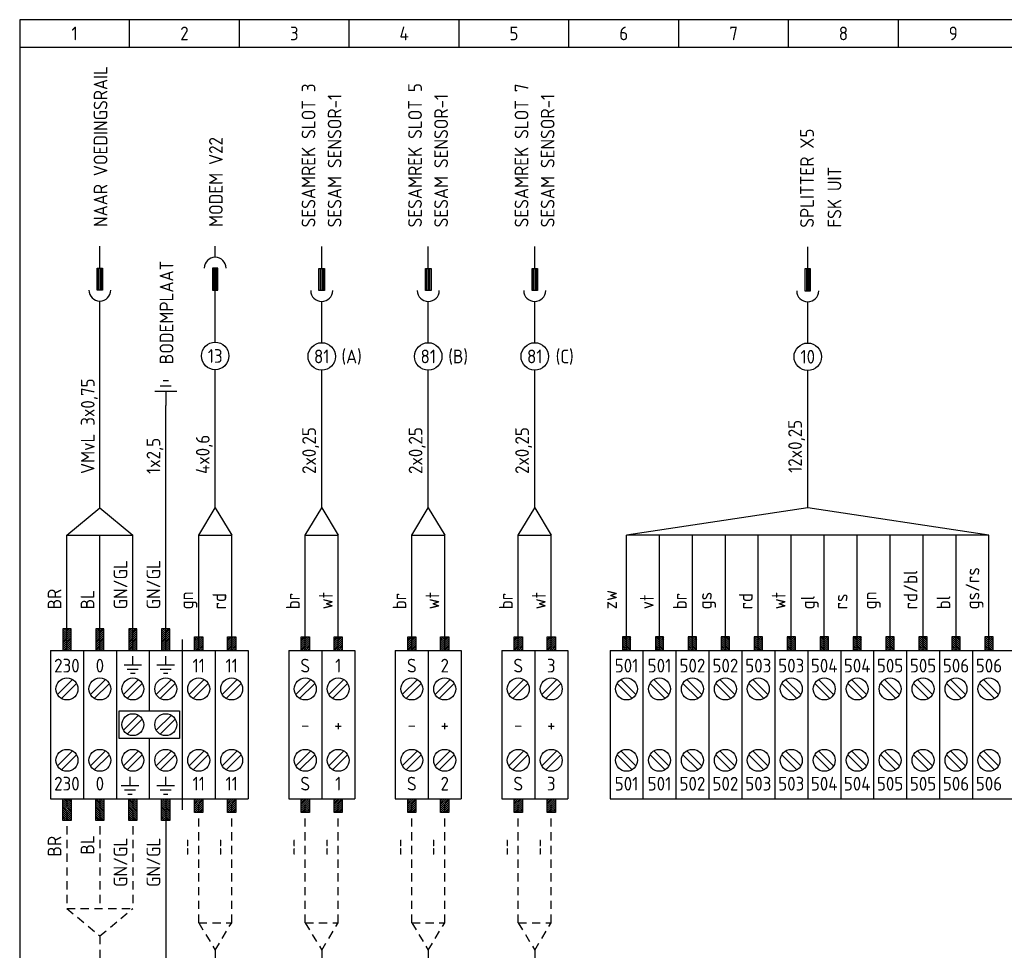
# Model space of a CAD drawing. Extents: x 10 to 413, y 10 to 290.
# Tile 2 of 3: x 10 to 189, y 120 to 290. Entities that reach past the tile are written whole.
import ezdxf
from ezdxf.enums import TextEntityAlignment as Align

# ---------------------------------------------------------------- set-up
doc = ezdxf.new("R2010")
doc.units = 0
doc.header["$MEASUREMENT"] = 0
doc.linetypes.add('STREEP', pattern=[2.5, 1.5, -1])
doc.layers.get('0').update_dxf_attribs({"linetype": 'CONTINUOUS'})
for name, color, linetype in [('0-25', 7, 'CONTINUOUS'), ('0-35', 2, 'CONTINUOUS'), ('0-50', 3, 'CONTINUOUS'), ('S-25', 7, 'CONTINUOUS')]:
    doc.layers.add(name, color=color, linetype=linetype)
doc.styles.add('ISO', font='iso.shx')
doc.styles.add('ISO-SS', font='ISO')

# ---------------------------------------------------------------- blocks, each defined once
blk = doc.blocks.new('KADERA3')
at = {"layer": '0-25'}
for p, q in [((30, 285), (30, 290)), ((50, 285), (50, 290)), ((70, 285), (70, 290)), ((90, 285), (90, 290)), ((110, 285), (110, 290)), ((130, 285), (130, 290)), ((150, 285), (150, 290)), ((170, 285), (170, 290)), ((10, 285), (410, 285))]:
    blk.add_line(p, q, dxfattribs=at)
at = {"layer": '0-50'}
blk.add_lwpolyline([(10, 10), (410, 10), (410, 290), (10, 290)], close=True, dxfattribs=at)
at = {"layer": '0-25', "style": 'ISO'}
for tag, p in [('STR1', (20, 287.5)), ('STR2', (40, 287.5)), ('STR3', (60, 287.5)), ('STR4', (80, 287.5)), ('STR5', (100, 287.5)), ('STR6', (120, 287.5)), ('STR7', (140, 287.5)), ('STR8', (160, 287.5)), ('STR9', (180, 287.5)), ('STR10', (200, 287.5)), ('STR11', (220, 287.5)), ('STR12', (240, 287.5)), ('STR13', (260, 287.5)), ('STR14', (280, 287.5)), ('STR15', (300, 287.5)), ('STR16', (320, 287.5)), ('STR17', (340, 287.5)), ('STR18', (360, 287.5)), ('STR19', (380, 287.5)), ('STR20', (400, 287.5)), ('W', (180, 12.5)), ('Z', (310, 12.5)), ('Y', (327.5, 12.5))]:
    blk.add_attdef(tag, text='', height=2.5, dxfattribs=at).set_placement(p, align=Align.MIDDLE)
for tag, p in [('N', (220, 22.5)), ('B', (92.5, 17.5)), ('P', (220, 17.5)), ('C', (92.5, 12.5)), ('U', (220, 12.5)), ('REV', (295, 12.5))]:
    blk.add_attdef(tag, text='', height=2.5, dxfattribs=at).set_placement(p, align=Align.MIDDLE_LEFT)
at = {"layer": '0-35', "style": 'ISO'}
for tag, p in [('X', (178.5, 17.5)), ('FORM', (402.5, 15))]:
    blk.add_attdef(tag, text='', height=3.5, dxfattribs=at).set_placement(p, align=Align.MIDDLE_LEFT)
blk.add_attdef('RNR', text='', height=3.5, dxfattribs=at).set_placement((305, 17.5), align=Align.MIDDLE)
at = {"layer": '0-50', "style": 'ISO'}
for tag, p in [('M', (342.5, 15)), ('O', (365, 15))]:
    blk.add_attdef(tag, text='', height=5, dxfattribs=at).set_placement(p, align=Align.MIDDLE)
blk.add_attdef('Q', text='', height=5, dxfattribs=at).set_placement((382.5, 15), align=Align.MIDDLE_LEFT)
blk = doc.blocks.new('*X2')
at = {"color": 0, "linetype": 'Continuous'}
for p, q in [((157, 84.17), (159.33, 86.5)), ((157, 84.88), (158.62, 86.5)), ((157, 85.58), (157.92, 86.5)), ((157, 86.29), (157.21, 86.5)), ((157.04, 83.5), (160.04, 86.5)), ((157.75, 83.5), (160.75, 86.5)), ((158.45, 83.5), (161.45, 86.5)), ((159.16, 83.5), (162, 86.34)), ((159.87, 83.5), (162, 85.63)), ((160.57, 83.5), (162, 84.93)), ((161.28, 83.5), (162, 84.22)), ((161.99, 83.5), (162, 83.51))]:
    blk.add_line(p, q, dxfattribs=at)
blk = doc.blocks.new('*X3')
at = {"color": 0, "linetype": 'Continuous'}
for p, q in [((157, 84.17), (159.33, 86.5)), ((157, 84.88), (158.62, 86.5)), ((157, 85.58), (157.92, 86.5)), ((157, 86.29), (157.21, 86.5)), ((157.04, 83.5), (160.04, 86.5)), ((157.75, 83.5), (160.75, 86.5)), ((158.45, 83.5), (161.45, 86.5)), ((159.16, 83.5), (162, 86.34)), ((159.87, 83.5), (162, 85.63)), ((160.57, 83.5), (162, 84.93)), ((161.28, 83.5), (162, 84.22)), ((161.99, 83.5), (162, 83.51))]:
    blk.add_line(p, q, dxfattribs=at)
blk = doc.blocks.new('021501')
for p, q in [((0, -2.5), (0, 0)), ((-2, -2.5), (2, -2.5)), ((-1, -3.5), (1, -3.5)), ((-0.5, -4.5), (0.5, -4.5))]:
    blk.add_line(p, q)
blk = doc.blocks.new('*X4')
at = {"color": 0}
for p, q in [((37.25, 179.73), (38.49, 180.97)), ((37.25, 180.09), (38.14, 180.97)), ((37.25, 180.44), (37.79, 180.97)), ((37.25, 180.79), (37.43, 180.97)), ((37.25, 179.38), (38.75, 180.88)), ((37.25, 179.02), (38.75, 180.52)), ((37.25, 178.67), (38.75, 180.17)), ((37.25, 178.32), (38.75, 179.82)), ((37.25, 177.96), (38.75, 179.46)), ((37.25, 177.61), (38.75, 179.11)), ((37.25, 177.26), (38.75, 178.76)), ((37.35, 177), (38.75, 178.4)), ((37.7, 177), (38.75, 178.05)), ((38.05, 177), (38.75, 177.7)), ((38.41, 177), (38.75, 177.34))]:
    blk.add_line(p, q, dxfattribs=at)

msp = doc.modelspace()

# ---------------------------------------------------------------- linework, layer by layer
at = {"layer": '0-25'}
for p, q in [((24.6, 244.74), (24.6, 248.74)), ((45.6, 246.74), (45.6, 248.74)), ((65, 244.66), (65, 248.66)), ((84.4, 244.66), (84.4, 248.66)), ((103.79, 244.66), (103.79, 248.66)), ((153.5, 244.6), (153.5, 248.6)), ((45.6, 231.24), (45.6, 240.74)), ((24.6, 201.08), (24.6, 238.74)), ((65, 231.16), (65, 238.66)), ((84.4, 231.16), (84.4, 238.66)), ((103.79, 231.16), (103.79, 238.66)), ((153.5, 231.1), (153.5, 238.6)), ((45.6, 201.08), (45.6, 226.24)), ((65, 201.08), (65, 226.24)), ((84.4, 201.08), (84.4, 226.24)), ((103.79, 201.08), (103.79, 226.24)), ((153.5, 201.08), (153.5, 226.1)), ((36.6, 175.08), (36.6, 219.74)), ((18.6, 196.08), (24.6, 201.08)), ((24.6, 201.08), (30.6, 196.08)), ((42.6, 196.08), (45.6, 201.08)), ((45.6, 201.08), (48.6, 196.08)), ((62, 196.08), (65, 201.08)), ((65, 201.08), (68, 196.08)), ((81.4, 196.08), (84.4, 201.08)), ((84.4, 201.08), (87.4, 196.08)), ((100.79, 196.08), (103.79, 201.08)), ((103.79, 201.08), (106.79, 196.08)), ((153.5, 201.08), (120.5, 196.08)), ((186.5, 196.08), (153.5, 201.08)), ((18.6, 196.08), (30.6, 196.08)), ((42.6, 196.08), (48.6, 196.08)), ((42.6, 175.08), (42.6, 196.08)), ((62, 196.08), (68, 196.08)), ((81.4, 196.08), (87.4, 196.08)), ((100.79, 196.08), (106.79, 196.08)), ((186.5, 196.08), (120.5, 196.08)), ((138.5, 175.08), (138.5, 196.08)), ((162.5, 175.08), (162.5, 196.08)), ((186.5, 175.08), (186.5, 196.08)), ((39.6, 177.08), (39.6, 146.08)), ((15.6, 175.08), (51.6, 175.08)), ((15.6, 175.08), (15.6, 148.08)), ((17.85, 175.08), (19.35, 175.08)), ((21.6, 175.08), (21.6, 148.08)), ((27.6, 175.08), (27.6, 148.08)), ((33.6, 175.08), (33.6, 164.08)), ((45.6, 175.08), (45.6, 148.08)), ((51.6, 175.08), (51.6, 148.08)), ((59, 175.08), (71, 175.08)), ((59, 175.08), (59, 148.08)), ((65, 175.08), (65, 148.08)), ((71, 175.08), (71, 148.08)), ((78.4, 175.08), (90.4, 175.08)), ((78.4, 175.08), (78.4, 148.08)), ((84.4, 175.08), (84.4, 148.08)), ((90.4, 175.08), (90.4, 148.08)), ((97.79, 175.08), (109.79, 175.08)), ((97.79, 175.08), (97.79, 148.08)), ((103.79, 175.08), (103.79, 148.08)), ((109.79, 175.08), (109.79, 148.08)), ((117.5, 175.08), (262, 175.08)), ((117.5, 175.08), (117.5, 148.08)), ((123.5, 175.08), (123.5, 148.08)), ((129.5, 175.08), (129.5, 148.08)), ((135.5, 175.08), (135.5, 148.08)), ((141.5, 175.08), (141.5, 148.08)), ((147.5, 175.08), (147.5, 148.08)), ((153.5, 175.08), (153.5, 148.08)), ((153.5, 175.08), (153.5, 148.08)), ((159.5, 175.08), (159.5, 148.08)), ((165.5, 175.08), (165.5, 148.08)), ((171.5, 175.08), (171.5, 148.08)), ((177.5, 175.08), (177.5, 148.08)), ((183.5, 175.08), (183.5, 148.08)), ((29, 172.48), (32.2, 172.48)), ((35, 172.48), (38.2, 172.48)), ((29.6, 171.68), (31.6, 171.68)), ((31, 170.88), (30.2, 170.88)), ((35.6, 171.68), (37.6, 171.68)), ((37, 170.88), (36.2, 170.88)), ((16.88, 167.07), (19.62, 169.81)), ((20.33, 169.1), (17.59, 166.36)), ((22.88, 167.07), (25.62, 169.81)), ((26.33, 169.1), (23.59, 166.36)), ((28.88, 167.07), (31.62, 169.81)), ((32.33, 169.1), (29.59, 166.36)), ((34.88, 167.07), (37.62, 169.81)), ((38.33, 169.1), (35.59, 166.36)), ((40.88, 167.07), (43.62, 169.81)), ((44.33, 169.1), (41.59, 166.36)), ((46.88, 167.07), (49.62, 169.81)), ((50.33, 169.1), (47.59, 166.36)), ((60.28, 167.07), (63.02, 169.81)), ((63.72, 169.1), (60.98, 166.36)), ((66.28, 167.07), (69.02, 169.81)), ((69.72, 169.1), (66.98, 166.36)), ((79.67, 167.07), (82.41, 169.81)), ((83.12, 169.1), (80.38, 166.36)), ((85.67, 167.07), (88.41, 169.81)), ((89.12, 169.1), (86.38, 166.36)), ((99.07, 167.07), (101.81, 169.81)), ((102.52, 169.1), (99.78, 166.36)), ((105.07, 167.07), (107.81, 169.81)), ((108.52, 169.1), (105.78, 166.36)), ((118.78, 169.1), (121.52, 166.36)), ((122.22, 167.07), (119.48, 169.81)), ((124.78, 169.1), (127.52, 166.36)), ((128.22, 167.07), (125.48, 169.81)), ((130.78, 169.1), (133.52, 166.36)), ((134.22, 167.07), (131.48, 169.81)), ((136.78, 169.1), (139.52, 166.36)), ((140.22, 167.07), (137.48, 169.81)), ((142.78, 169.1), (145.52, 166.36)), ((146.22, 167.07), (143.48, 169.81)), ((148.78, 169.1), (151.52, 166.36)), ((152.22, 167.07), (149.48, 169.81)), ((154.78, 169.1), (157.52, 166.36)), ((158.22, 167.07), (155.48, 169.81)), ((160.78, 169.1), (163.52, 166.36)), ((164.22, 167.07), (161.48, 169.81)), ((166.78, 169.1), (169.52, 166.36)), ((170.22, 167.07), (167.48, 169.81)), ((172.78, 169.1), (175.52, 166.36)), ((176.22, 167.07), (173.48, 169.81)), ((178.78, 169.1), (181.52, 166.36)), ((182.22, 167.07), (179.48, 169.81)), ((184.78, 169.1), (187.52, 166.36)), ((188.22, 167.07), (185.48, 169.81)), ((28.1, 159.08), (28.1, 164.08)), ((28.1, 164.08), (39.1, 164.08)), ((28.88, 160.57), (31.62, 163.31)), ((34.88, 160.57), (37.62, 163.31)), ((39.1, 164.08), (39.1, 159.08)), ((32.33, 162.6), (29.59, 159.86)), ((38.33, 162.6), (35.59, 159.86)), ((39.1, 159.08), (28.1, 159.08)), ((33.6, 159.08), (33.6, 148.08)), ((16.88, 154.07), (19.62, 156.81)), ((20.33, 156.1), (17.59, 153.36)), ((22.88, 154.07), (25.62, 156.81)), ((26.33, 156.1), (23.59, 153.36)), ((28.88, 154.07), (31.62, 156.81)), ((32.33, 156.1), (29.59, 153.36)), ((34.88, 154.07), (37.62, 156.81)), ((38.33, 156.1), (35.59, 153.36)), ((40.88, 154.07), (43.62, 156.81)), ((44.33, 156.1), (41.59, 153.36)), ((46.88, 154.07), (49.62, 156.81)), ((50.33, 156.1), (47.59, 153.36)), ((60.28, 154.07), (63.02, 156.81)), ((63.72, 156.1), (60.98, 153.36)), ((66.28, 154.07), (69.02, 156.81)), ((69.72, 156.1), (66.98, 153.36)), ((79.67, 154.07), (82.41, 156.81)), ((83.12, 156.1), (80.38, 153.36)), ((85.67, 154.07), (88.41, 156.81)), ((89.12, 156.1), (86.38, 153.36)), ((99.07, 154.07), (101.81, 156.81)), ((102.52, 156.1), (99.78, 153.36)), ((105.07, 154.07), (107.81, 156.81)), ((108.52, 156.1), (105.78, 153.36)), ((118.78, 156.1), (121.52, 153.36)), ((122.22, 154.07), (119.48, 156.81)), ((124.78, 156.1), (127.52, 153.36)), ((128.22, 154.07), (125.48, 156.81)), ((130.78, 156.1), (133.52, 153.36)), ((134.22, 154.07), (131.48, 156.81)), ((136.78, 156.1), (139.52, 153.36)), ((140.22, 154.07), (137.48, 156.81)), ((142.78, 156.1), (145.52, 153.36)), ((146.22, 154.07), (143.48, 156.81)), ((148.78, 156.1), (151.52, 153.36)), ((152.22, 154.07), (149.48, 156.81)), ((154.78, 156.1), (157.52, 153.36)), ((158.22, 154.07), (155.48, 156.81)), ((160.78, 156.1), (163.52, 153.36)), ((164.22, 154.07), (161.48, 156.81)), ((166.78, 156.1), (169.52, 153.36)), ((170.22, 154.07), (167.48, 156.81)), ((172.78, 156.1), (175.52, 153.36)), ((176.22, 154.07), (173.48, 156.81)), ((178.78, 156.1), (181.52, 153.36)), ((182.22, 154.07), (179.48, 156.81)), ((184.78, 156.1), (187.52, 153.36)), ((188.22, 154.07), (185.48, 156.81)), ((28.5, 150.48), (31.7, 150.48)), ((29.1, 149.68), (31.1, 149.68)), ((30.5, 148.88), (29.7, 148.88)), ((35, 150.48), (38.2, 150.48)), ((35.6, 149.68), (37.6, 149.68)), ((37, 148.88), (36.2, 148.88)), ((15.6, 148.08), (51.6, 148.08)), ((17.85, 148.08), (19.35, 148.08)), ((36.6, 148.08), (36.6, 93.02)), ((59, 148.08), (71, 148.08)), ((78.4, 148.08), (90.4, 148.08)), ((97.79, 148.08), (109.79, 148.08)), ((117.5, 148.08), (262, 148.08))]:
    msp.add_line(p, q, dxfattribs=at)
at = {"layer": '0-25', "linetype": 'Continuous'}
for p, q in [((18.6, 175.08), (18.6, 196.08)), ((24.6, 175.08), (24.6, 196.08)), ((30.6, 175.08), (30.6, 196.08)), ((48.6, 175.08), (48.6, 196.08)), ((62, 175.08), (62, 196.08)), ((68, 175.08), (68, 196.08)), ((81.4, 175.08), (81.4, 196.08)), ((87.4, 175.08), (87.4, 196.08)), ((100.79, 175.08), (100.79, 196.08)), ((106.79, 175.08), (106.79, 196.08)), ((120.5, 175.08), (120.5, 196.08)), ((126.5, 175.08), (126.5, 196.08)), ((132.5, 175.08), (132.5, 196.08)), ((144.5, 175.08), (144.5, 196.08)), ((150.5, 175.08), (150.5, 196.08)), ((156.5, 175.08), (156.5, 196.08)), ((168.5, 175.08), (168.5, 196.08)), ((174.5, 175.08), (174.5, 196.08)), ((180.5, 175.08), (180.5, 196.08)), ((17.85, 179.06), (17.85, 175.08)), ((19.35, 179.06), (17.85, 179.06)), ((19.35, 175.08), (19.35, 179.06)), ((23.85, 179.06), (23.85, 175.08)), ((25.35, 179.06), (23.85, 179.06)), ((25.35, 175.08), (25.35, 179.06)), ((29.85, 179.06), (29.85, 175.08)), ((31.35, 179.06), (29.85, 179.06)), ((31.35, 175.08), (31.35, 179.06)), ((35.85, 179.06), (35.85, 175.08)), ((37.35, 179.06), (35.85, 179.06)), ((37.35, 175.08), (37.35, 179.06)), ((41.85, 177.58), (43.35, 177.58)), ((41.85, 175.08), (41.85, 177.58)), ((43.35, 177.58), (43.35, 175.08)), ((47.85, 175.08), (47.85, 177.58)), ((47.85, 177.58), (49.35, 177.58)), ((49.35, 177.58), (49.35, 175.08)), ((61.25, 175.08), (61.25, 177.58)), ((61.25, 177.58), (62.75, 177.58)), ((62.75, 177.58), (62.75, 175.08)), ((67.25, 177.58), (68.75, 177.58)), ((67.25, 175.08), (67.25, 177.58)), ((68.75, 177.58), (68.75, 175.08)), ((80.65, 177.58), (82.15, 177.58)), ((80.65, 175.08), (80.65, 177.58)), ((82.15, 177.58), (82.15, 175.08)), ((86.65, 175.08), (86.65, 177.58)), ((86.65, 177.58), (88.15, 177.58)), ((88.15, 177.58), (88.15, 175.08)), ((100.04, 177.58), (101.54, 177.58)), ((100.04, 175.08), (100.04, 177.58)), ((101.54, 177.58), (101.54, 175.08)), ((106.04, 175.08), (106.04, 177.58)), ((106.04, 177.58), (107.54, 177.58)), ((107.54, 177.58), (107.54, 175.08)), ((119.75, 177.58), (119.75, 175.08)), ((121.25, 177.58), (119.75, 177.58)), ((121.25, 175.08), (121.25, 177.58)), ((127.25, 177.58), (125.75, 177.58)), ((125.75, 177.58), (125.75, 175.08)), ((127.25, 175.08), (127.25, 177.58)), ((133.25, 177.58), (131.75, 177.58)), ((131.75, 177.58), (131.75, 175.08)), ((133.25, 175.08), (133.25, 177.58)), ((139.25, 177.58), (137.75, 177.58)), ((137.75, 177.58), (137.75, 175.08)), ((139.25, 175.08), (139.25, 177.58)), ((145.25, 177.58), (143.75, 177.58)), ((143.75, 177.58), (143.75, 175.08)), ((145.25, 175.08), (145.25, 177.58)), ((149.75, 177.58), (149.75, 175.08)), ((151.25, 177.58), (149.75, 177.58)), ((151.25, 175.08), (151.25, 177.58)), ((155.75, 177.58), (155.75, 175.08)), ((157.25, 177.58), (155.75, 177.58)), ((157.25, 175.08), (157.25, 177.58)), ((161.75, 177.58), (161.75, 175.08)), ((163.25, 177.58), (161.75, 177.58)), ((163.25, 175.08), (163.25, 177.58)), ((167.75, 177.58), (167.75, 175.08)), ((169.25, 177.58), (167.75, 177.58)), ((169.25, 175.08), (169.25, 177.58)), ((175.25, 177.58), (173.75, 177.58)), ((173.75, 177.58), (173.75, 175.08)), ((175.25, 175.08), (175.25, 177.58)), ((179.75, 177.58), (179.75, 175.08)), ((181.25, 177.58), (179.75, 177.58)), ((181.25, 175.08), (181.25, 177.58)), ((185.75, 177.58), (185.75, 175.08)), ((187.25, 177.58), (185.75, 177.58)), ((187.25, 175.08), (187.25, 177.58)), ((30.6, 172.48), (30.6, 174.08)), ((36.6, 172.48), (36.6, 174.08)), ((30.1, 150.48), (30.1, 152.08)), ((36.6, 150.48), (36.6, 152.08)), ((17.85, 144.11), (17.85, 148.08)), ((19.35, 148.08), (19.35, 144.11)), ((23.85, 144.11), (23.85, 148.08)), ((25.35, 148.08), (25.35, 144.11)), ((29.85, 144.11), (29.85, 148.08)), ((31.35, 148.08), (31.35, 144.11)), ((35.85, 144.11), (35.85, 148.08)), ((37.35, 148.08), (37.35, 144.11)), ((41.85, 145.58), (41.85, 148.08)), ((43.35, 148.08), (43.35, 145.58)), ((47.85, 145.58), (47.85, 148.08)), ((49.35, 148.08), (49.35, 145.58)), ((61.25, 145.58), (61.25, 148.08)), ((62.75, 148.08), (62.75, 145.58)), ((67.25, 145.58), (67.25, 148.08)), ((68.75, 148.08), (68.75, 145.58)), ((80.65, 145.58), (80.65, 148.08)), ((82.15, 148.08), (82.15, 145.58)), ((86.65, 145.58), (86.65, 148.08)), ((88.15, 148.08), (88.15, 145.58)), ((100.04, 145.58), (100.04, 148.08)), ((101.54, 148.08), (101.54, 145.58)), ((106.04, 145.58), (106.04, 148.08)), ((107.54, 148.08), (107.54, 145.58)), ((43.35, 145.58), (41.85, 145.58)), ((49.35, 145.58), (47.85, 145.58)), ((62.75, 145.58), (61.25, 145.58)), ((68.75, 145.58), (67.25, 145.58)), ((82.15, 145.58), (80.65, 145.58)), ((88.15, 145.58), (86.65, 145.58)), ((101.54, 145.58), (100.04, 145.58)), ((107.54, 145.58), (106.04, 145.58)), ((19.35, 144.11), (17.85, 144.11)), ((25.35, 144.11), (23.85, 144.11)), ((31.35, 144.11), (29.85, 144.11)), ((37.35, 144.11), (35.85, 144.11))]:
    msp.add_line(p, q, dxfattribs=at)
at = {"layer": '0-25', "linetype": 'STREEP'}
for p, q in [((18.6, 148.08), (18.6, 128.08)), ((24.6, 148.08), (24.6, 128.08)), ((30.6, 148.08), (30.6, 128.08)), ((42.6, 125.5), (42.6, 148.08)), ((48.6, 125.5), (48.6, 148.08)), ((62, 125.5), (62, 148.08)), ((68, 125.5), (68, 148.08)), ((81.4, 125.5), (81.4, 148.08)), ((87.4, 125.5), (87.4, 148.08)), ((100.79, 125.5), (100.79, 148.08)), ((106.79, 125.5), (106.79, 148.08)), ((18.6, 128.08), (30.6, 128.08)), ((18.6, 128.08), (24.6, 123.08)), ((24.6, 123.08), (30.6, 128.08)), ((42.6, 125.5), (48.6, 125.5)), ((42.6, 125.5), (45.6, 120.5)), ((45.6, 120.5), (48.6, 125.5)), ((62, 125.5), (68, 125.5)), ((62, 125.5), (65, 120.5)), ((65, 120.5), (68, 125.5)), ((81.4, 125.5), (87.4, 125.5)), ((81.4, 125.5), (84.4, 120.5)), ((84.4, 120.5), (87.4, 125.5)), ((100.79, 125.5), (106.79, 125.5)), ((100.79, 125.5), (103.79, 120.5)), ((103.79, 120.5), (106.79, 125.5)), ((24.6, 123.08), (24.6, 93.48)), ((45.6, 120.5), (45.6, 93)), ((65, 120.5), (65, 73)), ((84.4, 120.5), (84.4, 73)), ((103.79, 120.5), (103.79, 73))]:
    msp.add_line(p, q, dxfattribs=at)
at = {"layer": '0-25'}
for centre, radius in [((45.6, 228.74), 2.5), ((65, 228.66), 2.5), ((84.4, 228.66), 2.5), ((103.79, 228.66), 2.5), ((153.5, 228.6), 2.5), ((18.6, 168.08), 2), ((24.6, 168.08), 2), ((30.6, 168.08), 2), ((36.6, 168.08), 2), ((42.6, 168.08), 2), ((48.6, 168.08), 2), ((62, 168.08), 2), ((68, 168.08), 2), ((81.4, 168.08), 2), ((87.4, 168.08), 2), ((100.79, 168.08), 2), ((106.79, 168.08), 2), ((120.5, 168.08), 2), ((126.5, 168.08), 2), ((132.5, 168.08), 2), ((138.5, 168.08), 2), ((144.5, 168.08), 2), ((150.5, 168.08), 2), ((156.5, 168.08), 2), ((162.5, 168.08), 2), ((168.5, 168.08), 2), ((174.5, 168.08), 2), ((180.5, 168.08), 2), ((186.5, 168.08), 2), ((30.6, 161.58), 2), ((36.6, 161.58), 2), ((18.6, 155.08), 2), ((24.6, 155.08), 2), ((30.6, 155.08), 2), ((36.6, 155.08), 2), ((42.6, 155.08), 2), ((48.6, 155.08), 2), ((62, 155.08), 2), ((68, 155.08), 2), ((81.4, 155.08), 2), ((87.4, 155.08), 2), ((100.79, 155.08), 2), ((106.79, 155.08), 2), ((120.5, 155.08), 2), ((126.5, 155.08), 2), ((132.5, 155.08), 2), ((138.5, 155.08), 2), ((144.5, 155.08), 2), ((150.5, 155.08), 2), ((156.5, 155.08), 2), ((162.5, 155.08), 2), ((168.5, 155.08), 2), ((174.5, 155.08), 2), ((180.5, 155.08), 2), ((186.5, 155.08), 2)]:
    msp.add_circle(centre, radius, dxfattribs=at)
for centre, start, end in [((45.6, 244.74), 0, 180), ((24.6, 240.74), 180, 0), ((65, 240.66), 180, 0), ((84.4, 240.66), 180, 0), ((103.79, 240.66), 180, 0), ((153.5, 240.6), 180, 0)]:
    msp.add_arc(centre, 2, start, end, dxfattribs=at)
at = {"layer": '0-35'}
for p, q in [((24.1, 244.74), (25.1, 244.74)), ((24.1, 240.74), (24.1, 244.74)), ((24.35, 240.74), (24.35, 244.74)), ((24.6, 244.74), (24.6, 240.74)), ((24.85, 244.74), (24.85, 240.74)), ((25.1, 244.74), (25.1, 240.74)), ((46.1, 244.74), (45.1, 244.74)), ((45.1, 244.74), (45.1, 240.74)), ((45.35, 244.74), (45.35, 240.74)), ((45.6, 240.74), (45.6, 244.74)), ((45.85, 240.74), (45.85, 244.74)), ((46.1, 240.74), (46.1, 244.74)), ((64.5, 244.66), (65.5, 244.66)), ((64.5, 240.66), (64.5, 244.66)), ((64.75, 240.66), (64.75, 244.66)), ((65, 244.66), (65, 240.66)), ((65.25, 244.66), (65.25, 240.66)), ((65.5, 244.66), (65.5, 240.66)), ((83.9, 244.66), (84.9, 244.66)), ((83.9, 240.66), (83.9, 244.66)), ((84.15, 240.66), (84.15, 244.66)), ((84.4, 244.66), (84.4, 240.66)), ((84.65, 244.66), (84.65, 240.66)), ((84.9, 244.66), (84.9, 240.66)), ((103.29, 244.66), (104.29, 244.66)), ((103.29, 240.66), (103.29, 244.66)), ((103.54, 240.66), (103.54, 244.66)), ((103.79, 244.66), (103.79, 240.66)), ((104.04, 244.66), (104.04, 240.66)), ((104.29, 244.66), (104.29, 240.66)), ((154, 244.6), (153, 244.6)), ((153, 244.6), (153, 240.6)), ((153.25, 244.6), (153.25, 240.6)), ((153.5, 244.6), (153.5, 240.6)), ((153.75, 240.6), (153.75, 244.6)), ((154, 240.6), (154, 244.6)), ((25.1, 240.74), (24.1, 240.74)), ((45.1, 240.74), (46.1, 240.74)), ((65.5, 240.66), (64.5, 240.66)), ((84.9, 240.66), (83.9, 240.66)), ((104.29, 240.66), (103.29, 240.66)), ((153, 240.6), (154, 240.6))]:
    msp.add_line(p, q, dxfattribs=at)

# ---------------------------------------------------------------- block references
at = {"layer": '0-25', "rotation": 180}
msp.add_blockref('021501', (36.6, 219.74), dxfattribs=at)
at = {"layer": '0-25'}
for p in [(-19.4, -1.92), (-13.4, -1.92), (-7.4, -1.92), (-1.4, -1.92)]:
    msp.add_blockref('*X4', p, dxfattribs=at)
at = {"layer": '0-25', "linetype": 'Continuous', "yscale": 0.5, "zscale": 0.5}
for name, p, xscale, rotation in [('*X3', (85.1, 256.08), -0.5, 90), ('*X3', (91.1, 256.08), -0.5, 90), ('*X2', (104.5, 256.08), -0.5, 90), ('*X2', (110.5, 256.08), -0.5, 90), ('*X2', (123.9, 256.08), -0.5, 90), ('*X2', (129.9, 256.08), -0.5, 90), ('*X2', (143.29, 256.08), -0.5, 90), ('*X2', (149.29, 256.08), -0.5, 90), ('*X2', (78, 256.08), 0.5, 270), ('*X2', (84, 256.08), 0.5, 270), ('*X2', (90, 256.08), 0.5, 270), ('*X2', (96, 256.08), 0.5, 270), ('*X2', (102, 256.08), 0.5, 270), ('*X2', (108, 256.08), 0.5, 270), ('*X2', (114, 256.08), 0.5, 270), ('*X2', (120, 256.08), 0.5, 270), ('*X2', (126, 256.08), 0.5, 270), ('*X2', (132, 256.08), 0.5, 270), ('*X2', (138, 256.08), 0.5, 270), ('*X2', (144, 256.08), 0.5, 270), ('*X3', (0.1, 67.08), -0.5, 270), ('*X3', (6.1, 67.08), -0.5, 270), ('*X2', (19.5, 67.08), -0.5, 270), ('*X2', (25.5, 67.08), -0.5, 270), ('*X2', (38.9, 67.08), -0.5, 270), ('*X2', (44.9, 67.08), -0.5, 270), ('*X2', (58.29, 67.08), -0.5, 270), ('*X2', (64.29, 67.08), -0.5, 270)]:
    msp.add_blockref(name, p, dxfattribs=dict(at, xscale=xscale, rotation=rotation))
at = {"layer": '0-25', "xscale": -1, "rotation": 180}
for p in [(-19.4, 325.08), (-13.4, 325.08), (-7.4, 325.08), (-1.4, 325.08)]:
    msp.add_blockref('*X4', p, dxfattribs=at)
at = {"layer": 'S-25'}
ref = msp.add_blockref('KADERA3', (0, 0), dxfattribs=at)
ref.add_attrib('STR1', '1', dxfattribs={"layer": '0-25', "height": 2.5, "style": 'ISO'}).set_placement((20, 287.5), align=Align.MIDDLE)
ref.add_attrib('STR2', '2', dxfattribs={"layer": '0-25', "height": 2.5, "style": 'ISO'}).set_placement((40, 287.5), align=Align.MIDDLE)
ref.add_attrib('STR3', '3', dxfattribs={"layer": '0-25', "height": 2.5, "style": 'ISO'}).set_placement((60, 287.5), align=Align.MIDDLE)
ref.add_attrib('STR4', '4', dxfattribs={"layer": '0-25', "height": 2.5, "style": 'ISO'}).set_placement((80, 287.5), align=Align.MIDDLE)
ref.add_attrib('STR5', '5', dxfattribs={"layer": '0-25', "height": 2.5, "style": 'ISO'}).set_placement((100, 287.5), align=Align.MIDDLE)
ref.add_attrib('STR6', '6', dxfattribs={"layer": '0-25', "height": 2.5, "style": 'ISO'}).set_placement((120, 287.5), align=Align.MIDDLE)
ref.add_attrib('STR7', '7', dxfattribs={"layer": '0-25', "height": 2.5, "style": 'ISO'}).set_placement((140, 287.5), align=Align.MIDDLE)
ref.add_attrib('STR8', '8', dxfattribs={"layer": '0-25', "height": 2.5, "style": 'ISO'}).set_placement((160, 287.5), align=Align.MIDDLE)
ref.add_attrib('STR9', '9', dxfattribs={"layer": '0-25', "height": 2.5, "style": 'ISO'}).set_placement((180, 287.5), align=Align.MIDDLE)

# ---------------------------------------------------------------- texts
at = {"layer": '0-25', "style": 'ISO'}
for s, p in [('NAAR VOEDINGSRAIL', (25.98, 252.24)), ('SESAMREK SLOT 3', (63.84, 252.16)), ('SESAM SENSOR-1', (68.6, 252.16)), ('SESAMREK SLOT 5', (83.24, 252.16)), ('SESAM SENSOR-1', (87.99, 252.16)), ('SESAMREK SLOT 7', (102.64, 252.16)), ('SESAM SENSOR-1', (107.39, 252.16)), ('MODEM V22', (46.98, 252.24)), ('SPLITTER X5', (154.62, 252.1)), ('FSK UIT', (159.62, 252.1)), ('BODEMPLAAT', (37.98, 227.24)), ('VMvL 3x0,75', (23.64, 207.24)), ('12x0,25', (152.44, 207.44)), ('2x0,25', (63.94, 207.24)), ('2x0,25', (83.34, 207.24)), ('2x0,25', (102.73, 207.24)), ('1x2,5', (35.6, 207.24)), ('4x0,6', (44.58, 207.24)), ('GN/GL', (29.6, 182.58)), ('GN/GL', (35.6, 182.58)), ('rd/bl', (173.46, 182.58)), ('gs/rs', (184.75, 182.58)), ('BR', (17.6, 182.58)), ('BL', (23.6, 182.58)), ('wt', (67, 182.58)), ('wt', (86.4, 182.58)), ('wt', (105.79, 182.58)), ('zw', (118.75, 182.58)), ('wt', (149.46, 182.58)), ('gn', (41.6, 182.58)), ('rd', (47.6, 182.58)), ('br', (61, 182.58)), ('br', (80.4, 182.58)), ('br', (99.79, 182.58)), ('vt', (125.46, 182.58)), ('br', (131.46, 182.58)), ('gs', (136.03, 182.58)), ('rd', (143.46, 182.58)), ('gl', (154.75, 182.58)), ('rs', (160.75, 182.58)), ('gn', (166.03, 182.58)), ('bl', (179.46, 182.58)), ('BR', (17.6, 137.55)), ('BL', (23.6, 137.91)), ('GN/GL', (29.6, 132.01)), ('GN/GL', (35.6, 132.01)), ('--', (41.57, 137.73)), ('--', (47.57, 137.73)), ('--', (60.97, 137.73)), ('--', (66.97, 137.73)), ('--', (80.37, 137.73)), ('--', (86.37, 137.73)), ('--', (99.77, 137.73)), ('--', (105.77, 137.73)), ('VANAF SCHUIFSTAND OPNEMER', (63.94, 74.34)), ('VANAF SCHUIFSTAND OPNEMER', (83.34, 74.34)), ('VANAF SCHUIFSTAND OPNEMER', (102.73, 74.34))]:
    msp.add_text(s, height=2.5, rotation=90, dxfattribs=at).set_placement(p)
for s, p in [('13', (45.6, 228.74)), ('81', (65, 228.66)), ('(A)', (70.44, 228.66)), ('81', (84.4, 228.66)), ('(B)', (89.84, 228.66)), ('81', (103.79, 228.66)), ('(C)', (109.24, 228.66)), ('10', (153.5, 228.6))]:
    msp.add_text(s, height=2.5, dxfattribs=at).set_placement(p, align=Align.MIDDLE)
at = {"layer": '0-25', "linetype": 'Continuous', "style": 'ISO-SS'}
for s, p in [('230', (18.6, 171.08)), ('0', (24.6, 171.08)), ('11', (42.6, 171.08)), ('11', (48.6, 171.08)), ('S', (62, 171.08)), ('1', (68, 171.08)), ('S', (81.4, 171.08)), ('2', (87.4, 171.08)), ('S', (100.79, 171.08)), ('3', (106.79, 171.08)), ('501', (120.5, 171.08)), ('501', (126.5, 171.08)), ('502', (132.5, 171.08)), ('502', (138.5, 171.08)), ('503', (144.5, 171.08)), ('503', (150.5, 171.08)), ('504', (156.5, 171.08)), ('504', (162.5, 171.08)), ('505', (168.5, 171.08)), ('505', (174.5, 171.08)), ('506', (180.5, 171.08)), ('506', (186.5, 171.08)), ('-', (62, 160.31)), ('+', (68, 160.31)), ('-', (81.4, 160.31)), ('+', (87.4, 160.31)), ('-', (100.79, 160.31)), ('+', (106.79, 160.31)), ('230', (18.6, 149.58)), ('0', (24.6, 149.58)), ('11', (42.6, 149.58)), ('11', (48.6, 149.58)), ('S', (62, 149.58)), ('1', (68, 149.58)), ('S', (81.4, 149.58)), ('2', (87.4, 149.58)), ('S', (100.79, 149.58)), ('3', (106.79, 149.58)), ('501', (120.5, 149.57)), ('501', (126.5, 149.57)), ('502', (132.5, 149.57)), ('502', (138.5, 149.57)), ('503', (144.5, 149.57)), ('503', (150.5, 149.57)), ('504', (156.5, 149.57)), ('504', (162.5, 149.57)), ('505', (168.5, 149.57)), ('505', (174.5, 149.57)), ('506', (180.5, 149.57)), ('506', (186.5, 149.57))]:
    msp.add_text(s, height=2.5, dxfattribs=at).set_placement(p, align=Align.CENTER)

doc.saveas('drawing.dxf')
